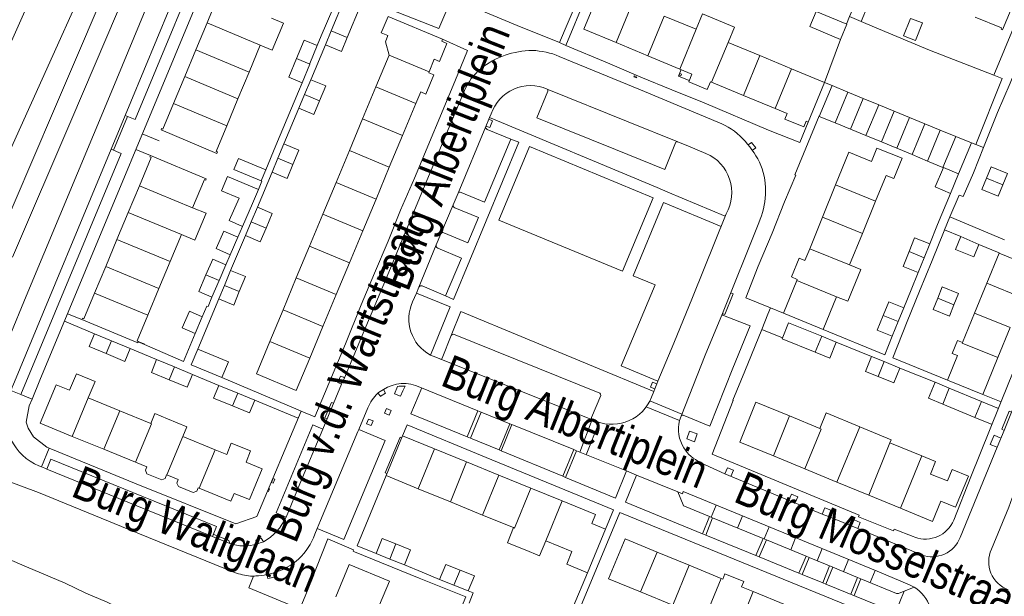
# Model space of a CAD drawing. Header units: metres. Extents: x 111546 to 149831, y 498798 to 507863.
# Tile 53 of 256: x 112718 to 112749, y 500501 to 500519. Entities that reach past the tile are written whole.
import ezdxf

# ---------------------------------------------------------------- set-up
doc = ezdxf.new("R2010")
doc.units = ezdxf.units.M
doc.layers.add('bladindeling', color=7, linetype='Continuous', lineweight=5)
doc.styles.add('Zaanstad', font='ARIALN.TTF')

msp = doc.modelspace()

# ---------------------------------------------------------------- linework, layer by layer
at = {"layer": 'bladindeling'}
for p, q in [((112735.0106, 500518.1223), (112735.7777, 500519.9813)), ((112723.8957, 500518.8267), (112724.2416, 500519.6609)), ((112735.3787, 500519.5568), (112734.8179, 500518.2118)), ((112736.5648, 500518.2121), (112737.0722, 500519.4452)), ((112737.5501, 500517.8041), (112738.0574, 500519.0372)), ((112738.0574, 500519.0372), (112739.0505, 500518.6256)), ((112723.55, 500517.9927), (112723.8957, 500518.8267)), ((112725.5434, 500518.1364), (112723.8957, 500518.8267)), ((112743.798, 500519.0236), (112743.7006, 500518.788)), ((112728.2333, 500518.3673), (112727.7393, 500518.5728)), ((112738.5431, 500517.3927), (112739.0505, 500518.6256)), ((112725.5434, 500518.1364), (112725.1981, 500517.3021)), ((112727.563, 500518.1481), (112727.1072, 500517.0628)), ((112736.5648, 500518.2121), (112737.5501, 500517.8041)), ((112739.5254, 500516.9859), (112740.0326, 500518.2188)), ((112740.0326, 500518.2188), (112741.0178, 500517.8108)), ((112743.5194, 500518.3133), (112743.0188, 500516.982)), ((112723.2041, 500517.1586), (112723.55, 500517.9927)), ((112725.1981, 500517.3021), (112723.55, 500517.9927)), ((112729.1267, 500516.8384), (112729.5378, 500517.825)), ((112730.7736, 500517.3079), (112729.5378, 500517.825)), ((112726.6661, 500517.7161), (112727.0778, 500517.5463)), ((112727.0778, 500517.5463), (112726.8401, 500516.9689)), ((112737.5501, 500517.8041), (112738.5431, 500517.3927)), ((112740.5106, 500516.5781), (112741.0178, 500517.8108)), ((112742.003, 500517.4029), (112741.0178, 500517.8108)), ((112725.1981, 500517.3021), (112724.8527, 500516.4679)), ((112741.4958, 500516.1702), (112742.003, 500517.4029)), ((112722.8582, 500516.3243), (112723.2041, 500517.1586)), ((112724.8527, 500516.4679), (112723.2041, 500517.1586)), ((112740.5106, 500516.5781), (112739.5254, 500516.9859)), ((112743.0188, 500516.982), (112743.2545, 500516.8822)), ((112727.3806, 500516.407), (112726.9155, 500516.6002)), ((112728.7159, 500515.8525), (112729.1267, 500516.8384)), ((112730.3625, 500516.3215), (112729.1267, 500516.8384)), ((112743.2545, 500516.8822), (112743.744, 500516.6805)), ((112743.3505, 500515.7254), (112743.744, 500516.6805)), ((112743.744, 500516.6805), (112744.2211, 500516.4839)), ((112724.5073, 500515.6333), (112722.8582, 500516.3243)), ((112724.8527, 500516.4679), (112724.5073, 500515.6333)), ((112730.3625, 500516.3215), (112729.9518, 500515.3354)), ((112741.4958, 500516.1702), (112740.5106, 500516.5781)), ((112743.8274, 500515.5286), (112744.2211, 500516.4839)), ((112744.2211, 500516.4839), (112744.6984, 500516.2871)), ((112726.7409, 500516.1788), (112726.2782, 500515.0797)), ((112741.8664, 500516.0166), (112741.4958, 500516.1702)), ((112744.3045, 500515.3317), (112744.6984, 500516.2871)), ((112744.6984, 500516.2871), (112745.1754, 500516.0907)), ((112744.7815, 500515.1349), (112745.1754, 500516.0907)), ((112745.1754, 500516.0907), (112745.6525, 500515.8939)), ((112721.4299, 500515.9247), (112720.9966, 500514.8803)), ((112728.3052, 500514.8664), (112728.7159, 500515.8525)), ((112729.9518, 500515.3354), (112728.7159, 500515.8525)), ((112732.6447, 500515.8936), (112737.8406, 500513.7257)), ((112743.8274, 500515.5286), (112743.3505, 500515.7254)), ((112745.2584, 500514.9381), (112745.6525, 500515.8939)), ((112745.6525, 500515.8939), (112746.1294, 500515.6973)), ((112745.7354, 500514.7412), (112746.1294, 500515.6973)), ((112746.1294, 500515.6973), (112746.6081, 500515.5002)), ((112721.8902, 500515.3869), (112722.4174, 500515.1681)), ((112731.6705, 500513.5494), (112732.5281, 500515.6137)), ((112744.3045, 500515.3317), (112743.8274, 500515.5286)), ((112746.2139, 500514.5437), (112746.6081, 500515.5002)), ((112746.6081, 500515.5002), (112747.0851, 500515.3036)), ((112729.9518, 500515.3354), (112729.541, 500514.3495)), ((112744.7815, 500515.1349), (112744.3045, 500515.3317)), ((112745.2584, 500514.9381), (112744.7815, 500515.1349)), ((112746.6908, 500514.347), (112747.0851, 500515.3036)), ((112722.1437, 500514.7137), (112721.6871, 500514.8963)), ((112727.8945, 500513.8805), (112728.3052, 500514.8664)), ((112729.541, 500514.3495), (112728.3052, 500514.8664)), ((112745.7354, 500514.7412), (112745.2584, 500514.9381)), ((112747.9461, 500514.9581), (112747.6353, 500514.1732)), ((112747.7041, 500515.0539), (112747.9461, 500514.9581)), ((112726.5548, 500514.4369), (112726.0899, 500514.6301)), ((112746.2139, 500514.5437), (112745.7354, 500514.7412)), ((112746.6908, 500514.347), (112746.2139, 500514.5437)), ((112725.9101, 500514.2008), (112725.4543, 500513.1137)), ((112725.7151, 500514.2678), (112725.5747, 500513.9325)), ((112729.541, 500514.3495), (112729.1301, 500513.3637)), ((112746.708, 500514.3399), (112746.6908, 500514.347)), ((112747.1743, 500514.1474), (112746.708, 500514.3399)), ((112727.4836, 500512.8946), (112727.8945, 500513.8805)), ((112729.1301, 500513.3637), (112727.8945, 500513.8805)), ((112748.0407, 500514.0111), (112748.5455, 500513.8048)), ((112721.4533, 500512.9459), (112721.8011, 500513.7792)), ((112723.4504, 500513.0965), (112721.8011, 500513.7792)), ((112731.518, 500513.1861), (112731.6705, 500513.5494)), ((112737.8406, 500513.7257), (112738.1673, 500513.584)), ((112738.1673, 500513.584), (112739.9488, 500512.8318)), ((112743.3659, 500513.8035), (112742.9593, 500512.8043)), ((112743.3659, 500513.8035), (112744.6012, 500513.301)), ((112729.1301, 500513.3637), (112728.7194, 500512.3776)), ((112744.6012, 500513.301), (112744.1946, 500512.3019)), ((112721.1054, 500512.1125), (112721.4533, 500512.9459)), ((112723.1024, 500512.2632), (112721.4533, 500512.9459)), ((112724.9991, 500512.5193), (112725.3092, 500513.2238)), ((112731.1389, 500512.2835), (112731.518, 500513.1861)), ((112725.7263, 500512.4681), (112725.2631, 500512.6605)), ((112727.0737, 500511.9106), (112727.4836, 500512.8946)), ((112728.7194, 500512.3776), (112727.4836, 500512.8946)), ((112739.8575, 500509.8217), (112740.9858, 500512.6339)), ((112742.9593, 500512.8043), (112742.5615, 500511.8262)), ((112742.9593, 500512.8043), (112744.1946, 500512.3019)), ((112746.7359, 500512.4092), (112746.9058, 500512.8145)), ((112748.5962, 500512.105), (112746.9058, 500512.8145)), ((112724.8503, 500512.1815), (112724.9991, 500512.5193)), ((112728.7194, 500512.3776), (112728.3095, 500511.3938)), ((112747.2411, 500512.2028), (112746.7359, 500512.4092)), ((112720.7576, 500511.2794), (112721.1054, 500512.1125)), ((112722.7545, 500511.43), (112721.1054, 500512.1125)), ((112723.1024, 500512.2632), (112722.7545, 500511.43)), ((112724.6129, 500511.6421), (112724.8503, 500512.1815)), ((112725.0828, 500512.2331), (112724.627, 500511.1564)), ((112730.9925, 500511.9438), (112731.1389, 500512.2835)), ((112731.9702, 500512.0107), (112731.2319, 500512.3217)), ((112743.7966, 500511.3239), (112744.1946, 500512.3019)), ((112747.2411, 500512.2028), (112747.799, 500511.9548)), ((112726.6621, 500510.9228), (112727.0737, 500511.9106)), ((112728.3095, 500511.3938), (112727.0737, 500511.9106)), ((112730.4585, 500510.6335), (112730.9925, 500511.9438)), ((112742.5615, 500511.8262), (112742.4143, 500511.4646)), ((112742.5615, 500511.8262), (112743.7966, 500511.3239)), ((112746.1066, 500511.5468), (112745.6387, 500511.7371)), ((112748.4297, 500511.697), (112747.799, 500511.9548)), ((112722.7545, 500511.43), (112722.4065, 500510.5967)), ((112724.4739, 500511.3267), (112724.6129, 500511.6421)), ((112748.4258, 500511.6875), (112748.047, 500510.7592)), ((112748.4297, 500511.697), (112748.4258, 500511.6875)), ((112749.5278, 500511.2377), (112748.4258, 500511.6875)), ((112720.4096, 500510.446), (112720.7576, 500511.2794)), ((112722.4065, 500510.5967), (112720.7576, 500511.2794)), ((112728.3095, 500511.3938), (112727.8979, 500510.406)), ((112724.2675, 500510.8458), (112723.8625, 500511.0148)), ((112726.2514, 500509.9368), (112726.6621, 500510.9228)), ((112727.8979, 500510.406), (112726.6621, 500510.9228)), ((112742.1755, 500510.8783), (112742.1607, 500510.8418)), ((112742.1607, 500510.8418), (112743.3959, 500510.3396)), ((112722.4065, 500510.5967), (112722.0586, 500509.7635)), ((112724.896, 500510.4997), (112724.4327, 500510.6922)), ((112748.047, 500510.7592), (112747.6681, 500509.831)), ((112749.1489, 500510.3095), (112748.047, 500510.7592)), ((112722.0586, 500509.7635), (112720.4096, 500510.446)), ((112724.2589, 500510.2775), (112723.6088, 500508.7192)), ((112727.8979, 500510.406), (112727.4872, 500509.4201)), ((112746.5261, 500510.2971), (112747.0309, 500510.0909)), ((112725.8405, 500508.9509), (112726.2514, 500509.9368)), ((112727.4872, 500509.4201), (112726.2514, 500509.9368)), ((112741.3489, 500509.9906), (112741.7478, 500509.8268)), ((112719.5703, 500509.8102), (112720.0226, 500509.629)), ((112745.3038, 500509.5688), (112744.8362, 500509.7582)), ((112747.6681, 500509.831), (112747.297, 500508.9218)), ((112748.77, 500509.3812), (112747.6681, 500509.831)), ((112720.4113, 500509.1922), (112719.4769, 500509.5814)), ((112727.4872, 500509.4201), (112727.0763, 500508.434)), ((112741.7175, 500509.0628), (112741.0839, 500509.3246)), ((112748.391, 500508.4531), (112748.77, 500509.3812)), ((112720.7772, 500508.5762), (112720.9399, 500508.9734)), ((112731.4607, 500509.1416), (112731.1781, 500508.4343)), ((112736.0636, 500507.3563), (112731.5293, 500509.1817)), ((112742.7354, 500508.6189), (112742.9352, 500509.1129)), ((112721.5207, 500508.7329), (112722.336, 500508.3941)), ((112727.0763, 500508.434), (112725.8405, 500508.9509)), ((112744.4774, 500508.4904), (112743.3852, 500508.9307)), ((112735.8317, 500506.5301), (112731.105, 500508.4111)), ((112722.7268, 500507.7673), (112722.8898, 500508.1652)), ((112744.6836, 500507.8647), (112744.8718, 500508.3294)), ((112746.4469, 500507.6882), (112745.358, 500508.1309)), ((112723.4471, 500507.9349), (112724.2658, 500507.5926)), ((112718.4758, 500507.1689), (112718.7154, 500507.7512)), ((112729.7939, 500507.5539), (112729.7056, 500507.3356)), ((112732.2854, 500506.8053), (112730.4893, 500507.5387)), ((112746.6812, 500507.0117), (112746.8819, 500507.5078)), ((112720.2197, 500507.2033), (112721.1924, 500506.806)), ((112724.6831, 500506.954), (112724.8479, 500507.354)), ((112735.8076, 500506.5993), (112736.0885, 500507.2828)), ((112747.9244, 500507.3096), (112748.4905, 500507.0819)), ((112726.7142, 500506.5745), (112725.3735, 500507.1385)), ((112737.5008, 500506.9283), (112738.5333, 500506.505)), ((112738.5999, 500506.7023), (112737.6131, 500507.112)), ((112747.883, 500507.0921), (112748.4093, 500506.8803)), ((112720.6974, 500505.6149), (112721.1924, 500506.806)), ((112721.1924, 500506.806), (112722.153, 500506.4137)), ((112732.2854, 500506.8053), (112731.9524, 500505.9988)), ((112732.3874, 500506.7639), (112732.0543, 500505.9569)), ((112738.5333, 500506.505), (112738.5765, 500506.6433)), ((112741.4361, 500505.4073), (112741.9365, 500506.644)), ((112742.8768, 500506.2568), (112741.9365, 500506.644)), ((112743.0732, 500506.7377), (112742.8768, 500506.2568)), ((112743.0732, 500506.7377), (112744.1126, 500506.3098)), ((112747.6781, 500506.5983), (112748.2098, 500506.3845)), ((112733.2751, 500506.4037), (112732.9399, 500505.5912)), ((112733.3391, 500506.3779), (112733.0035, 500505.5651)), ((112735.4385, 500505.5281), (112735.8279, 500506.5317)), ((112736.045, 500506.4486), (112735.6441, 500505.4454)), ((112735.8317, 500506.5301), (112735.9652, 500506.4763)), ((112743.4069, 500504.596), (112744.1126, 500506.3098)), ((112720.6974, 500505.6149), (112719.7199, 500506.0136)), ((112722.6502, 500504.8181), (112723.1449, 500506.0085)), ((112724.1442, 500505.6003), (112723.1449, 500506.0085)), ((112730.438, 500504.3891), (112730.9421, 500505.6259)), ((112730.9421, 500505.6259), (112731.9373, 500505.2195)), ((112744.3897, 500504.1917), (112745.0446, 500505.81)), ((112746.0331, 500505.4099), (112745.0446, 500505.81)), ((112721.6815, 500505.2133), (112720.6974, 500505.6149)), ((112723.6497, 500504.4104), (112724.1442, 500505.6003)), ((112735.2521, 500505.6031), (112734.9112, 500504.7775)), ((112735.3398, 500505.5678), (112734.9985, 500504.7414)), ((112741.4361, 500505.4073), (112742.416, 500505.004)), ((112745.3759, 500503.7857), (112746.0331, 500505.4099)), ((112718.7657, 500505.0675), (112718.6877, 500505.1008)), ((112722.035, 500505.0692), (112721.6815, 500505.2133)), ((112731.4332, 500503.9823), (112731.9373, 500505.2195)), ((112731.9373, 500505.2195), (112732.9325, 500504.8129)), ((112722.6502, 500504.8181), (112722.6451, 500504.8203)), ((112732.4284, 500503.5756), (112732.9325, 500504.8129)), ((112732.9325, 500504.8129), (112733.9279, 500504.4063)), ((112742.416, 500505.004), (112743.4069, 500504.596)), ((112733.9279, 500504.4063), (112734.8912, 500504.0128)), ((112743.4069, 500504.596), (112744.3897, 500504.1917)), ((112731.4332, 500503.9823), (112730.438, 500504.3891)), ((112738.6396, 500503.8929), (112738.4774, 500504.2923)), ((112744.3897, 500504.1917), (112745.3759, 500503.7857)), ((112732.4284, 500503.5756), (112731.4332, 500503.9823)), ((112734.3869, 500502.7751), (112734.8912, 500504.0128)), ((112739.5096, 500503.5085), (112739.6638, 500503.8839)), ((112733.3845, 500503.1848), (112732.4284, 500503.5756)), ((112735.0004, 500499.6208), (112736.6766, 500503.654)), ((112739.4564, 500503.5308), (112739.2447, 500502.9942)), ((112739.3417, 500502.9557), (112739.5563, 500503.4885)), ((112740.3307, 500503.1719), (112740.4848, 500503.5465)), ((112741.1523, 500502.8363), (112741.3056, 500503.209)), ((112745.7698, 500502.9091), (112745.8178, 500502.8901)), ((112725.4108, 500502.8), (112725.4456, 500502.6763)), ((112725.6403, 500502.7474), (112725.577, 500502.8616)), ((112729.5568, 500502.2128), (112729.7447, 500502.6782)), ((112735.197, 500502.444), (112734.3869, 500502.7751)), ((112740.8959, 500502.3194), (112741.1169, 500502.8504)), ((112740.9982, 500502.2775), (112741.2211, 500502.809)), ((112741.9731, 500502.4985), (112742.1263, 500502.8716)), ((112737.8384, 500502.4266), (112737.326, 500501.1942)), ((112738.8302, 500502.0186), (112737.8384, 500502.4266)), ((112742.4478, 500502.3024), (112742.2258, 500501.778)), ((112742.7933, 500502.1597), (112742.9473, 500502.5341)), ((112738.8302, 500502.0186), (112738.319, 500500.7866)), ((112739.8234, 500501.6098), (112738.8302, 500502.0186)), ((112742.3286, 500501.7359), (112742.5453, 500502.2622)), ((112743.1742, 500502.0023), (112742.9684, 500501.473)), ((112743.0625, 500501.4345), (112743.276, 500501.9603)), ((112743.6129, 500501.8189), (112743.7681, 500502.1966)), ((112725.7789, 500501.605), (112725.7516, 500501.7307)), ((112725.9528, 500501.7797), (112725.9853, 500501.6548)), ((112731.5421, 500501.4032), (112731.7313, 500501.8671)), ((112735.2373, 500500.7334), (112735.6786, 500501.7828)), ((112744.434, 500501.4822), (112744.5888, 500501.8592)), ((112739.8234, 500501.6098), (112739.1797, 500500.0613)), ((112739.8697, 500501.5909), (112739.8234, 500501.6098)), ((112740.4502, 500501.352), (112740.8161, 500501.2015)), ((112744.0427, 500501.6387), (112743.8365, 500501.1191)), ((112744.1418, 500501.6015), (112743.9377, 500501.0778)), ((112737.326, 500501.1942), (112738.319, 500500.7866)), ((112740.8161, 500501.2015), (112740.3047, 500499.9713)), ((112741.8087, 500500.793), (112740.8161, 500501.2015)), ((112745.7952, 500501.3447), (112745.3155, 500501.1462))]:
    msp.add_line(p, q, dxfattribs=at)
for points in [[(112717.2323, 500507.7914), (112718.2971, 500510.3597), (112720.9235, 500516.6702), (112724.6889, 500525.7405), (112726.169, 500529.3225), (112726.2548, 500529.5353), (112726.9266, 500531.1511), (112727.206, 500531.8268)], [(112728.5541, 500529.7261), (112738.0049, 500525.8397), (112737.8126, 500525.3662), (112749.642, 500520.5217), (112748.2614, 500517.2056)], [(112718.1294, 500507.3095), (112721.2318, 500514.7775), (112720.9282, 500514.9113), (112721.3591, 500515.9521), (112721.6705, 500515.8282), (112724.1814, 500521.8717), (112723.872, 500521.9992), (112724.3069, 500523.0396), (112724.6131, 500522.9118), (112727.0938, 500528.9063), (112726.7873, 500529.035)], [(112719.8248, 500522.7009), (112719.3673, 500521.6758), (112718.8599, 500520.5286), (112718.2904, 500519.2804), (112714.7908, 500511.4294), (112711.7927, 500504.8318)], [(112713.0739, 500504.236), (112715.9774, 500510.8119), (112717.8014, 500514.8826), (112721.1934, 500522.4259)], [(112726.1699, 500521.122), (112726.1797, 500521.1457), (112724.668, 500521.7661), (112724.5644, 500521.8121), (112724.3687, 500521.342), (112724.3763, 500521.3389), (112724.3284, 500521.2291), (112724.3228, 500521.2314), (112718.7154, 500507.7512)], [(112723.872, 500521.9992), (112723.8286, 500521.8932), (112722.7443, 500519.2923), (112721.535, 500516.3783), (112721.3591, 500515.9521)], [(112717.2985, 500511.81), (112719.1392, 500516.0888), (112721.2627, 500521.0716)], [(112717.867, 500511.5658), (112719.7098, 500515.854), (112721.8197, 500520.7986)], [(112747.6898, 500519.0033), (112748.5056, 500518.6693), (112748.4884, 500518.6297), (112748.5314, 500518.6125), (112749.2538, 500520.3428), (112749.216, 500520.3566), (112749.1936, 500520.3205), (112748.3695, 500520.6583)], [(112749.9, 500519.6677), (112750.1551, 500520.3016), (112753.0569, 500519.1139), (112753.2018, 500518.6435), (112750.9156, 500513.0271), (112748.7323, 500507.6834), (112747.555, 500504.7563), (112747.023, 500503.4216)], [(112737.0722, 500519.4452), (112736.0718, 500519.8595), (112735.5644, 500518.6263), (112736.5648, 500518.2121)], [(112727.7393, 500518.5728), (112728.165, 500519.5981), (112728.657, 500519.3882), (112728.2333, 500518.3673)], [(112734.8179, 500518.2118), (112733.5039, 500518.7433), (112732.5097, 500519.1578), (112731.4863, 500519.6256), (112731.0735, 500518.6521), (112728.7877, 500519.5585), (112728.7412, 500519.5792)], [(112727.6267, 500519.3315), (112727.7952, 500519.2644), (112727.4323, 500518.4233), (112727.3119, 500518.1253)], [(112740.0326, 500518.2188), (112740.2288, 500518.696), (112739.2469, 500519.1027), (112739.0505, 500518.6256)], [(112725.8888, 500518.9708), (112726.2639, 500518.8136), (112725.915, 500517.9808), (112725.5434, 500518.1364)], [(112730.7736, 500517.3079), (112730.9347, 500517.6951), (112731.095, 500517.6284), (112731.3279, 500518.1872), (112731.1676, 500518.2539), (112731.1934, 500518.3158), (112729.5013, 500519.0209), (112729.2909, 500518.5157), (112729.5006, 500518.4283), (112729.4199, 500518.2347), (112729.5378, 500517.825)], [(112744.154, 500518.8705), (112744.5668, 500518.6899), (112746.2748, 500517.9796), (112748.2614, 500517.2056), (112748.5245, 500517.0972), (112747.7041, 500515.0539), (112747.5699, 500515.1038)], [(112747.2244, 500502.8846), (112748.3666, 500505.6757), (112748.5844, 500506.1984), (112748.815, 500506.7611), (112748.9129, 500506.989), (112748.9848, 500507.1794), (112749.2808, 500507.9034), (112749.3742, 500508.1401), (112749.6673, 500508.8602), (112749.7653, 500509.0926), (112750.3843, 500510.6155), (112750.4334, 500510.7285), (112751.1745, 500512.5465), (112751.27, 500512.7863), (112751.5875, 500513.5554), (112751.6618, 500513.7446), (112753.2058, 500517.5286), (112753.524, 500518.2923), (112753.7548, 500518.8965)], [(112749.5372, 500518.831), (112748.7756, 500516.9579), (112748.38, 500516.0515), (112747.9461, 500514.9581)], [(112728.2333, 500518.3673), (112728.0567, 500517.9417), (112727.563, 500518.1481), (112727.7393, 500518.5728)], [(112727.3119, 500518.1253), (112726.9038, 500518.2933), (112726.6661, 500517.7161)], [(112727.3119, 500518.1253), (112727.0849, 500517.5633), (112727.0778, 500517.5463)], [(112728.6742, 500510.0934), (112729.0835, 500511.0721), (112729.5049, 500512.0645), (112729.8885, 500513.0243), (112730.3202, 500514.015), (112731.5706, 500517.0078), (112731.961, 500517.9727), (112731.1934, 500518.3158)], [(112742.5132, 500515.7488), (112742.2534, 500515.1141), (112741.2851, 500515.5045), (112739.2968, 500516.3422), (112738.2906, 500516.7498), (112737.3326, 500517.1454), (112736.304, 500517.5857), (112735.0106, 500518.1223), (112734.8179, 500518.2118)], [(112726.6661, 500517.7161), (112726.4282, 500517.1387), (112726.8401, 500516.9689)], [(112739.8377, 500515.6953), (112737.3257, 500516.7446), (112734.8076, 500517.7852)], [(112730.3625, 500516.3215), (112730.5147, 500516.687), (112730.675, 500516.6203), (112730.9223, 500517.214), (112730.7622, 500517.2807), (112730.7736, 500517.3079)], [(112738.583, 500517.3762), (112738.498, 500517.1777), (112738.834, 500517.0396)], [(112738.5431, 500517.3927), (112738.9166, 500517.2381), (112738.8176, 500517.0002), (112739.3846, 500516.7641), (112739.4852, 500517.0026), (112739.5254, 500516.9859)], [(112742.448, 500515.7758), (112742.5132, 500515.7488), (112743.0188, 500516.982), (112742.003, 500517.4029)], [(112726.8401, 500516.9689), (112726.7271, 500516.6947), (112726.0323, 500515.0264), (112725.7151, 500514.2678)], [(112726.9155, 500516.6002), (112727.1072, 500517.0628), (112727.5716, 500516.8702), (112727.3806, 500516.407)], [(112727.3806, 500516.407), (112727.207, 500515.9861), (112726.7409, 500516.1788), (112726.9155, 500516.6002)], [(112731.8732, 500516.7276), (112730.6539, 500513.8138), (112729.4189, 500510.8537), (112728.7275, 500509.2128)], [(112734.4476, 500516.7073), (112734.1059, 500515.8812), (112736.5431, 500514.8991), (112738.0756, 500514.2782), (112738.4074, 500515.1072)], [(112734.4352, 500516.7725), (112736.937, 500515.7539), (112738.4746, 500515.1382)], [(112743.3505, 500515.7254), (112742.8606, 500515.9276), (112743.2545, 500516.8822)], [(112724.5073, 500515.6333), (112724.1798, 500514.8423), (112724.2194, 500514.8251), (112724.2022, 500514.7821), (112722.4736, 500515.5062), (112722.4908, 500515.5492), (112722.5304, 500515.5338), (112722.8582, 500516.3243)], [(112732.5281, 500515.6137), (112732.6198, 500515.8432), (112732.6447, 500515.8936), (112732.6938, 500516.0016)], [(112742.448, 500515.7758), (112742.3763, 500515.6007), (112741.7947, 500515.8416), (112741.8664, 500516.0166)], [(112732.5343, 500515.6287), (112732.6528, 500515.5776), (112732.7385, 500515.789), (112732.6198, 500515.8432)], [(112742.8606, 500515.9276), (112742.8537, 500515.9448), (112742.1038, 500514.1148), (112742.1313, 500514.1044), (112741.7839, 500513.2754), (112741.3969, 500512.3088), (112740.9703, 500511.2854), (112740.5833, 500510.305), (112741.3489, 500509.9906)], [(112731.7629, 500513.5682), (112732.4946, 500513.2642), (112733.3081, 500515.2188), (112732.5759, 500515.5245)], [(112726.5548, 500514.4369), (112726.7426, 500514.8853), (112726.2782, 500515.0797), (112726.0899, 500514.6301)], [(112731.2849, 500510.3688), (112731.5255, 500510.2579), (112733.5541, 500515.1258), (112733.3081, 500515.2188)], [(112738.4738, 500515.1363), (112738.8049, 500515.0057), (112739.3501, 500514.7821)], [(112740.7877, 500514.8755), (112740.8931, 500514.9478), (112740.761, 500515.1215), (112740.659, 500515.0441)], [(112747.1743, 500514.1474), (112747.5699, 500515.1038), (112747.0851, 500515.3036)], [(112720.9282, 500514.9113), (112720.2851, 500513.3745), (112718.8085, 500509.8213), (112717.9289, 500507.6994), (112717.8185, 500507.4362)], [(112744.6012, 500513.301), (112744.9263, 500514.0993), (112745.1671, 500513.9995), (112745.4285, 500514.6376), (112744.6459, 500514.9455), (112744.4722, 500514.531), (112743.7791, 500514.8182), (112743.3659, 500513.8035)], [(112723.4504, 500513.0965), (112723.8152, 500513.9703), (112723.8548, 500513.9531), (112723.872, 500513.9961), (112722.1451, 500514.7168), (112722.1262, 500514.672), (112722.1674, 500514.6566), (112721.8011, 500513.7792)], [(112725.5747, 500513.9325), (112724.7306, 500514.2856), (112724.8707, 500514.621), (112725.7151, 500514.2678)], [(112726.5548, 500514.4369), (112726.3745, 500514.0064), (112725.9101, 500514.2008), (112726.0899, 500514.6301)], [(112746.708, 500514.3399), (112746.4469, 500513.7479), (112746.9215, 500513.5386), (112747.1743, 500514.1474)], [(112746.9058, 500512.8145), (112747.1881, 500513.487), (112747.3205, 500513.4405), (112747.6353, 500514.1732)], [(112748.0407, 500514.0111), (112748.1838, 500514.3612), (112748.6886, 500514.1552), (112748.5455, 500513.8048)], [(112724.8921, 500513.3977), (112724.3472, 500513.6249), (112724.5298, 500514.063), (112725.4918, 500513.6619), (112725.3092, 500513.2238)], [(112725.5747, 500513.9325), (112725.5976, 500513.9233), (112725.4918, 500513.6619)], [(112748.5455, 500513.8048), (112748.4024, 500513.4545), (112747.8976, 500513.6607), (112748.0407, 500514.0111)], [(112724.8921, 500513.3977), (112724.5856, 500512.7013), (112724.9991, 500512.5193)], [(112739.8188, 500512.5105), (112738.0372, 500513.2598), (112737.0983, 500510.9887), (112737.7741, 500510.7118), (112736.7235, 500508.1966), (112737.8628, 500507.7181)], [(112746.9215, 500513.5386), (112746.5207, 500512.5754), (112746.2799, 500511.9751)], [(112723.4504, 500513.0965), (112723.8659, 500512.9245), (112723.5206, 500512.0902), (112723.1024, 500512.2632)], [(112725.7263, 500512.4681), (112725.917, 500512.9211), (112725.4543, 500513.1137), (112725.2631, 500512.6605)], [(112731.9702, 500512.0107), (112732.2997, 500512.789), (112731.5665, 500513.0955)], [(112725.7263, 500512.4681), (112725.5455, 500512.0387), (112725.0828, 500512.2331), (112725.2631, 500512.6605)], [(112739.9779, 500512.9039), (112738.9322, 500510.317), (112738.3525, 500508.8981)], [(112724.8503, 500512.1815), (112724.4158, 500512.3728), (112724.1785, 500511.8334), (112724.6129, 500511.6421)], [(112746.8262, 500507.7579), (112745.1327, 500508.4457), (112745.5851, 500509.5706), (112745.9669, 500510.508), (112746.3522, 500511.4574), (112746.7254, 500512.3845), (112746.7359, 500512.4092)], [(112746.1066, 500511.5468), (112746.2799, 500511.9751), (112745.8121, 500512.1643), (112745.6387, 500511.7371)], [(112747.799, 500511.9548), (112747.6442, 500511.5761), (112747.0792, 500511.8069), (112747.2411, 500512.2028)], [(112730.5599, 500510.6736), (112731.2849, 500510.3688), (112731.7758, 500511.5375), (112731.0429, 500511.847)], [(112746.1066, 500511.5468), (112745.9205, 500511.0876), (112745.4526, 500511.2785), (112745.6387, 500511.7371)], [(112723.8625, 500511.0148), (112724.0715, 500511.4987), (112724.4739, 500511.3267), (112724.2675, 500510.8458)], [(112742.4143, 500511.4646), (112742.2359, 500511.5372), (112741.9972, 500510.9509), (112742.1755, 500510.8783)], [(112724.4327, 500510.6922), (112724.627, 500511.1564), (112725.0897, 500510.962), (112724.896, 500510.4997)], [(112743.7966, 500511.3239), (112744.1472, 500511.1813), (112743.7464, 500510.1968), (112743.3959, 500510.3396)], [(112723.8625, 500511.0148), (112723.6415, 500510.5028), (112724.0457, 500510.3291), (112724.2675, 500510.8458)], [(112743.3959, 500510.3396), (112742.9827, 500509.3246), (112741.7478, 500509.8268), (112742.1607, 500510.8418)], [(112745.9205, 500511.0876), (112745.7072, 500510.5544), (112745.4784, 500509.9954)], [(112724.896, 500510.4997), (112724.7216, 500510.0831), (112724.2589, 500510.2775), (112724.4327, 500510.6922)], [(112730.2651, 500510.1863), (112730.3793, 500510.4517), (112730.4585, 500510.6335)], [(112746.5261, 500510.2971), (112746.6692, 500510.6473), (112747.174, 500510.4412), (112747.0309, 500510.0909)], [(112722.0586, 500509.7635), (112721.7288, 500508.9737), (112721.7684, 500508.9565), (112721.7512, 500508.9135), (112720.0226, 500509.629), (112720.0398, 500509.672), (112720.0794, 500509.6548), (112720.4096, 500510.446)], [(112724.0457, 500510.3291), (112723.927, 500510.0315), (112723.8874, 500510.0487), (112723.7498, 500509.7168)], [(112730.8126, 500508.5319), (112731.4318, 500510.0226), (112730.3793, 500510.4517)], [(112739.8575, 500509.8217), (112739.9373, 500509.7897), (112740.1943, 500510.4299), (112740.1143, 500510.4619)], [(112747.0309, 500510.0909), (112746.8878, 500509.7405), (112746.383, 500509.9467), (112746.5261, 500510.2971)], [(112725.4365, 500503.5277), (112726.8073, 500506.7967), (112727.238, 500506.6175), (112728.1893, 500508.8748), (112728.6742, 500510.0934)], [(112741.3489, 500509.9906), (112741.2696, 500509.7976), (112741.0839, 500509.3246), (112740.5558, 500508.0363), (112740.1809, 500507.1299), (112740.1963, 500507.1265), (112739.5376, 500505.4598)], [(112745.3038, 500509.5688), (112745.4784, 500509.9954), (112745.0106, 500510.1863), (112744.8362, 500509.7582)], [(112737.734, 500507.3979), (112731.7617, 500509.879), (112731.4607, 500509.1416)], [(112738.5765, 500506.6433), (112739.3277, 500508.5334), (112739.8575, 500509.8217)], [(112738.6449, 500506.6707), (112739.4671, 500506.3318), (112740.186, 500508.1258), (112740.7227, 500509.4347), (112739.8885, 500509.7563)], [(112745.3038, 500509.5688), (112745.1172, 500509.113), (112744.6511, 500509.304), (112744.8362, 500509.7582)], [(112742.7354, 500508.6189), (112741.7065, 500509.0357), (112741.906, 500509.5293), (112742.9352, 500509.1129)], [(112742.9827, 500509.3246), (112744.8902, 500508.542), (112745.1172, 500509.113)], [(112720.7772, 500508.5762), (112720.2462, 500508.7983), (112720.4113, 500509.1922), (112720.9399, 500508.9734)], [(112720.7772, 500508.5762), (112721.3522, 500508.3356), (112721.5207, 500508.7329), (112720.9399, 500508.9734)], [(112723.528, 500509.199), (112723.165, 500508.3373), (112721.9593, 500508.8568), (112721.762, 500508.9409)], [(112726.3429, 500503.5141), (112726.0328, 500503.643), (112727.1747, 500506.3676), (112727.4851, 500506.2372), (112728.0641, 500507.6304), (112728.1502, 500507.8287), (112728.7275, 500509.2128)], [(112742.9352, 500509.1129), (112743.3852, 500508.9307), (112743.184, 500508.4371), (112742.7354, 500508.6189)], [(112747.297, 500508.9218), (112747.1425, 500508.9847), (112746.9786, 500508.5833), (112747.1368, 500508.5188), (112746.8262, 500507.7579), (112747.9244, 500507.3096), (112748.391, 500508.4531)], [(112721.7684, 500508.9565), (112721.9662, 500508.874), (112721.9593, 500508.8568)], [(112727.0763, 500508.434), (112726.6613, 500507.4378), (112725.4248, 500507.9529), (112725.8405, 500508.9509)], [(112738.3525, 500508.8981), (112737.8628, 500507.7181), (112737.8293, 500507.6457), (112737.7617, 500507.4866), (112737.734, 500507.3979), (112737.6626, 500507.2228)], [(112748.391, 500508.4531), (112747.2892, 500508.9027), (112747.297, 500508.9218)], [(112722.7268, 500507.7673), (112722.1726, 500507.9968), (112722.336, 500508.3941), (112722.8898, 500508.1652)], [(112731.105, 500508.4111), (112730.9874, 500508.462), (112730.8126, 500508.5319)], [(112744.8718, 500508.3294), (112744.4774, 500508.4904), (112744.2882, 500508.026), (112744.6836, 500507.8647)], [(112722.7268, 500507.7673), (112723.282, 500507.5375), (112723.4471, 500507.9349), (112722.8898, 500508.1652)], [(112744.6836, 500507.8647), (112745.1688, 500507.6665), (112745.358, 500508.1309), (112744.8718, 500508.3294)], [(112720.2197, 500507.2033), (112720.4309, 500507.7114), (112719.8498, 500507.9488), (112719.6385, 500507.4407)], [(112726.8073, 500506.7967), (112726.6487, 500506.8631), (112724.3535, 500507.8368)], [(112728.0641, 500507.6304), (112727.9471, 500507.6788), (112728.0329, 500507.881), (112728.1203, 500507.8422), (112728.1502, 500507.8287)], [(112719.6385, 500507.4407), (112719.2245, 500507.6098), (112718.7292, 500506.4178), (112719.7199, 500506.0136)], [(112724.6831, 500506.954), (112724.1007, 500507.1935), (112724.2658, 500507.5926), (112724.8479, 500507.354)], [(112729.3572, 500507.4627), (112729.423, 500507.3533), (112729.2915, 500507.2725), (112729.2749, 500507.2527), (112729.1864, 500507.3473)], [(112729.3572, 500507.4627), (112729.2115, 500507.374), (112729.1864, 500507.3473)], [(112729.7056, 500507.3356), (112729.8924, 500507.2563), (112729.9648, 500507.4225), (112730.0295, 500507.5706)], [(112730.5501, 500507.5143), (112730.2108, 500506.7128), (112731.9524, 500505.9988)], [(112737.7617, 500507.4866), (112737.6299, 500507.5418), (112737.6929, 500507.693), (112737.8293, 500507.6457)], [(112746.8819, 500507.5078), (112746.4469, 500507.6882), (112746.2419, 500507.1939), (112746.6812, 500507.0117)], [(112746.6812, 500507.0117), (112747.6781, 500506.5983), (112747.8831, 500507.0926), (112746.8819, 500507.5078)], [(112718.7657, 500505.0675), (112719.0035, 500505.6502), (112718.9301, 500505.68), (112718.5237, 500505.9939), (112718.3546, 500506.263), (112718.298, 500506.4526), (112718.3898, 500506.9546), (112718.4758, 500507.1689), (112718.1294, 500507.3095), (112717.8185, 500507.4362)], [(112719.7199, 500506.0136), (112720.2151, 500507.2051), (112720.2197, 500507.2033)], [(112724.6831, 500506.954), (112725.2084, 500506.7377), (112725.3735, 500507.1385), (112724.8479, 500507.354)], [(112728.8773, 500506.9011), (112728.5959, 500506.2274), (112729.4134, 500505.8831), (112728.1294, 500502.8129), (112727.3111, 500503.1591), (112727.2335, 500502.9779)], [(112727.6174, 500506.5585), (112727.547, 500506.5867), (112727.7467, 500507.0671), (112727.8178, 500507.0374)], [(112741.9365, 500506.644), (112740.8981, 500507.0714), (112740.3976, 500505.8348), (112741.4361, 500505.4073)], [(112722.6736, 500506.5558), (112722.2772, 500506.7178), (112722.153, 500506.4137)], [(112722.6736, 500506.5558), (112723.2691, 500506.3126), (112723.1449, 500506.0085)], [(112736.8854, 500504.9455), (112735.3398, 500505.5678), (112735.2521, 500505.6031), (112733.3391, 500506.3779), (112733.2751, 500506.4037), (112732.3874, 500506.7639), (112732.2854, 500506.8053)], [(112748.5844, 500506.1984), (112748.5126, 500506.231), (112748.7428, 500506.7912), (112748.815, 500506.7611)], [(112721.6815, 500505.2133), (112722.1764, 500506.4041), (112722.153, 500506.4137)], [(112726.3429, 500503.5141), (112726.7718, 500504.5434), (112727.4851, 500506.2372)], [(112736.2337, 500503.1354), (112736.4812, 500503.7329), (112732.5407, 500505.3583), (112730.0914, 500506.3748), (112729.9469, 500506.0326)], [(112742.416, 500505.004), (112742.9163, 500506.2405), (112742.8768, 500506.2568)], [(112744.1126, 500506.3098), (112745.0856, 500505.9092), (112745.0446, 500505.81)], [(112728.5959, 500506.2274), (112728.5673, 500506.1591), (112727.4122, 500503.4036), (112727.3111, 500503.1591)], [(112729.9222, 500505.9717), (112729.8773, 500505.9904), (112729.4136, 500504.8805), (112729.4683, 500504.8578)], [(112730.9421, 500505.6259), (112729.9469, 500506.0326), (112729.443, 500504.7959), (112730.438, 500504.3891)], [(112731.9524, 500505.9988), (112732.0543, 500505.9569), (112732.9399, 500505.5912), (112733.0035, 500505.5651), (112734.9112, 500504.7775), (112734.9985, 500504.7414), (112736.55, 500504.101), (112736.8854, 500504.9455)], [(112748.3666, 500505.6757), (112748.1511, 500505.7632), (112748.2718, 500506.0503), (112748.4856, 500505.9584)], [(112725.4365, 500503.5277), (112724.7882, 500503.3004), (112721.7053, 500504.5467), (112719.0035, 500505.6502)], [(112725.1241, 500505.2001), (112725.1035, 500505.2087), (112725.2445, 500505.5613), (112724.6477, 500505.8038), (112724.5049, 500505.4529), (112724.1442, 500505.6003)], [(112739.5376, 500505.4598), (112744.0957, 500503.573), (112744.0749, 500503.5224), (112745.154, 500503.0814), (112745.1781, 500503.1426), (112745.7698, 500502.9091)], [(112746.0331, 500505.4099), (112746.4598, 500505.2372), (112746.3019, 500504.8466)], [(112718.9332, 500505.0009), (112718.8742, 500505.0264), (112718.7657, 500505.0675)], [(112724.5998, 500502.6906), (112724.0606, 500502.9101), (112724.1915, 500503.22), (112719.0596, 500505.3093), (112718.9332, 500505.0009)], [(112722.035, 500505.0692), (112721.9906, 500504.9608), (112722.0352, 500504.8518), (112722.4923, 500504.6653), (112722.6007, 500504.7119), (112722.6451, 500504.8203)], [(112725.1241, 500505.2001), (112725.6016, 500505.0043), (112725.2113, 500504.052), (112724.7335, 500504.2469)], [(112739.1699, 500505.2068), (112739.321, 500505.1258), (112739.9349, 500504.848), (112742.9509, 500503.607), (112743.1423, 500503.5343), (112744.0508, 500503.156), (112746.0243, 500502.3411)], [(112739.9349, 500504.848), (112740.0125, 500505.0401), (112740.2034, 500504.9612), (112740.1229, 500504.7701)], [(112724.0606, 500502.9101), (112721.7197, 500503.8643), (112718.9332, 500505.0009)], [(112722.6502, 500504.8181), (112723.0065, 500504.6724), (112722.9628, 500504.5657), (112723.0085, 500504.4596), (112723.4715, 500504.2697), (112723.5787, 500504.3131), (112723.6227, 500504.4214), (112723.6497, 500504.4104)], [(112729.443, 500504.7959), (112728.5452, 500502.6235), (112729.1299, 500502.3862)], [(112745.4887, 500501.2178), (112745.2233, 500500.5535), (112743.0625, 500501.4345), (112742.9684, 500501.473), (112742.3286, 500501.7359), (112742.2258, 500501.778), (112740.9982, 500502.2775), (112739.3417, 500502.9557), (112739.2447, 500502.9942), (112736.8534, 500503.9724), (112737.2024, 500504.815)], [(112745.7952, 500501.3447), (112745.658, 500501.4115), (112744.6496, 500501.8342), (112738.6456, 500504.3026), (112738.6196, 500504.2364), (112738.4774, 500504.2923), (112737.2024, 500504.815), (112736.8854, 500504.9455)], [(112745.3759, 500503.7857), (112746.3608, 500503.3803), (112746.6195, 500504.0088), (112747.0832, 500503.8172), (112747.4805, 500504.7752), (112746.9731, 500504.9851), (112746.8269, 500504.6306), (112746.3019, 500504.8466)], [(112724.7467, 500501.7988), (112721.4717, 500503.1278), (112718.6776, 500504.2689), (112717.7082, 500504.6335)], [(112723.6497, 500504.4104), (112724.6356, 500504.0081), (112724.7335, 500504.2469)], [(112733.3845, 500503.1848), (112733.4236, 500503.1688), (112733.9279, 500504.4063)], [(112741.9208, 500504.0324), (112741.9992, 500504.2233), (112742.1915, 500504.1445), (112742.114, 500503.9521)], [(112748.1895, 500502.5167), (112748.7264, 500503.8237), (112748.8374, 500504.1069)], [(112735.81, 500503.3084), (112735.9256, 500503.5902), (112734.8912, 500504.0128)], [(112745.2553, 500501.1461), (112744.1418, 500501.6015), (112744.0427, 500501.6387), (112743.276, 500501.9603), (112742.5453, 500502.2622), (112742.4478, 500502.3024), (112741.2211, 500502.809), (112741.1169, 500502.8504), (112739.5563, 500503.4885), (112739.4564, 500503.5308), (112738.6867, 500503.8458)], [(112742.9509, 500503.607), (112743.0278, 500503.8031), (112743.2218, 500503.7231), (112743.1423, 500503.5343)], [(112736.6766, 500503.654), (112745.0515, 500500.235), (112744.7835, 500499.5688)], [(112725.9531, 500498.5971), (112725.9187, 500498.6125), (112725.604, 500498.7106), (112725.3236, 500498.8723), (112724.6683, 500499.1767), (112723.927, 500499.5121), (112722.7471, 500500.0006), (112722.3016, 500500.176), (112721.6256, 500500.4804), (112721.4433, 500500.551), (112720.8001, 500500.8709), (112720.1465, 500501.153), (112719.5066, 500501.4677), (112718.3026, 500501.9665), (112716.6463, 500502.6786), (112715.573, 500503.1516), (112714.9125, 500503.4371)], [(112733.7529, 500502.4952), (112733.2015, 500502.7109), (112733.3845, 500503.1848)], [(112735.81, 500503.3084), (112736.2337, 500503.1354), (112735.6786, 500501.7828), (112735.0357, 500502.051), (112735.197, 500502.444)], [(112743.8609, 500503.2359), (112743.938, 500503.4282), (112744.1296, 500503.3465), (112744.0508, 500503.156)], [(112724.5998, 500502.6906), (112724.5725, 500502.7837), (112724.0902, 500502.9815)], [(112728.4643, 500502.4378), (112728.4232, 500502.4541), (112728.4352, 500502.5011), (112727.6367, 500502.8394), (112726.9306, 500501.0654), (112726.3093, 500499.5642), (112726.0023, 500499.6941), (112726.4595, 500500.7938), (112725.1891, 500501.3194), (112725.3379, 500501.6853)], [(112729.7447, 500502.6782), (112729.3174, 500502.8506), (112729.1299, 500502.3862), (112729.5568, 500502.2128)], [(112729.7447, 500502.6782), (112730.1998, 500502.4945), (112730.0106, 500502.0284), (112729.5568, 500502.2128)], [(112734.3869, 500502.7751), (112734.1982, 500502.3133), (112733.7529, 500502.4952)], [(112737.8384, 500502.4266), (112736.8458, 500502.8351), (112736.3333, 500501.6019), (112737.326, 500501.1942)], [(112728.4643, 500502.4378), (112730.4681, 500501.6191), (112731.9094, 500501.036), (112731.5035, 500500.0556)], [(112729.1284, 500500.5258), (112729.5462, 500501.5296), (112728.3026, 500502.0405), (112727.8874, 500501.0367)], [(112730.0106, 500502.0284), (112730.5558, 500501.8048), (112731.0993, 500501.5778)], [(112731.7313, 500501.8671), (112731.2885, 500502.0405), (112731.0993, 500501.5778), (112731.5421, 500501.4032)], [(112731.7313, 500501.8671), (112732.176, 500501.693), (112731.9851, 500501.2286), (112731.5421, 500501.4032)], [(112740.4502, 500501.352), (112740.5176, 500501.514), (112739.937, 500501.7527), (112739.8697, 500501.5909)], [(112732.0101, 500500.8446), (112732.1415, 500501.1643), (112731.9851, 500501.2286)]]:
    msp.add_lwpolyline(points, dxfattribs=at)
for points in [[(112743.798, 500519.0236), (112744.154, 500518.8705), (112744.3742, 500519.3848), (112744.0182, 500519.5379)], [(112742.5682, 500518.7123), (112742.7677, 500519.1732), (112743.7172, 500518.7811), (112743.5194, 500518.3133)], [(112745.4698, 500518.4268), (112745.8396, 500518.2823), (112746.0598, 500518.8224), (112745.6883, 500518.9634)], [(112738.5888, 500517.2329), (112738.567, 500517.1842), (112738.5187, 500517.2057), (112738.5404, 500517.2544)], [(112737.1195, 500517.154), (112737.131, 500517.1808), (112737.2132, 500517.1456), (112737.2017, 500517.1187)], [(112736.7653, 500511.1277), (112737.7135, 500513.4079), (112733.8833, 500514.9956), (112732.9352, 500512.7156)], [(112723.1272, 500509.3745), (112723.528, 500509.199), (112723.7498, 500509.7168), (112723.3508, 500509.8905)], [(112723.4058, 500508.229), (112723.6088, 500508.7192), (112724.5634, 500508.327), (112724.3535, 500507.8368)], [(112729.3952, 500506.7347), (112729.5376, 500506.6748), (112729.5973, 500506.817), (112729.455, 500506.8769)], [(112728.9803, 500506.3485), (112729.0381, 500506.4899), (112728.8967, 500506.5477), (112728.8389, 500506.4063)], [(112738.9911, 500505.8483), (112739.0814, 500506.0874), (112738.8444, 500506.177), (112738.754, 500505.938)], [(112725.9942, 500504.6906), (112725.9464, 500504.7099), (112725.8941, 500504.58), (112725.942, 500504.5608)], [(112725.8331, 500504.3857), (112725.8071, 500504.397), (112725.7731, 500504.3201), (112725.799, 500504.3086)]]:
    msp.add_lwpolyline(points, close=True, dxfattribs=at)
for centre, radius, start, end in [((112733.9802, 500515.3988), 2.5701, 109.4199, 128.68262), ((112734.0057, 500515.2613), 2.7084, 90.7922, 108.96212), ((112733.8894, 500515.6056), 2.3652, 67.15501, 88.0884), ((112733.4511, 500516.0852), 1.7037, 129.2208, 157.84892), ((112733.9164, 500515.592), 1.2894, 66.27395, 161.4808), ((112734.412, 500516.7343), 0.0447, 322.89314, 58.61976), ((112738.9959, 500513.8138), 2.0612, 40.56946, 65.89575), ((112732.5981, 500515.5938), 0.0728, 164.07594, 252.27513), ((112738.4521, 500515.0955), 0.0462, 61.93741, 165.35248), ((112738.681, 500513.3992), 2.5724, 23.0182, 43.02213), ((112738.8137, 500513.5588), 1.3358, 330.6419, 66.32242), ((112739.1048, 500513.6393), 2.0893, 356.43471, 21.50376), ((112731.7253, 500513.5166), 0.0638, 53.88467, 149.06331), ((112739.0129, 500513.5555), 2.1776, 334.9609, 358.78529), ((112731.5883, 500513.1655), 0.0733, 163.62233, 252.68057), ((112731.2084, 500512.2466), 0.0787, 72.57456, 152.04717), ((112731.0651, 500511.92), 0.0764, 161.85959, 253.12779), ((112730.5283, 500510.6053), 0.0753, 65.12439, 157.97527), ((112731.4266, 500509.6529), 1.2781, 155.3311, 241.28844), ((112739.9012, 500509.8024), 0.0478, 156.18117, 254.51123), ((112731.5424, 500509.0805), 0.1021, 97.36831, 143.1982), ((112731.1304, 500508.4579), 0.0532, 241.51813, 333.72637), ((112729.9915, 500506.4836), 1.1667, 64.7461, 122.93751), ((112729.9703, 500506.7338), 0.8388, 85.95514, 102.14476), ((112730.0421, 500506.4243), 1.2587, 132.83617, 157.73907), ((112736.4381, 500507.7041), 1.3157, 248.93492, 338.54111), ((112736.0009, 500507.294), 0.0883, 352.69748, 44.81529), ((112735.843, 500506.5728), 0.0441, 143.18122, 255.22093), ((112738.6243, 500506.6228), 0.0521, 66.73438, 156.8188), ((112739.6123, 500506.2334), 1.1127, 165.86883, 211.33775), ((112719.3666, 500506.6884), 1.7266, 206.6778, 246.84843), ((112739.6948, 500506.314), 1.2254, 212.55315, 244.63418), ((112738.7184, 500503.9246), 0.0849, 201.898, 248.102), ((112724.8809, 500504.1485), 1.5937, 298.45667, 336.5434), ((112746.1481, 500503.7733), 0.943, 249.49536, 338.0984), ((112725.4355, 500503.6162), 1.908, 285.73218, 340.45269), ((112746.3488, 500503.2213), 0.9381, 249.76579, 338.96733), ((112725.0451, 500504.0095), 1.392, 251.34623, 286.71962), ((112725.1029, 500503.8858), 1.1287, 285.8325, 294.83695), ((112724.886, 500504.5125), 1.9195, 286.94939, 293.1387), ((112749.035, 500502.1308), 0.9294, 155.46322, 249.63173), ((112725.3986, 500503.5036), 1.8252, 249.0748, 265.03218), ((112725.291, 500503.1586), 1.4742, 268.03728, 274.4664), ((112725.3536, 500503.572), 1.8838, 271.59, 282.1967), ((112725.1101, 500504.8018), 3.1374, 281.79844, 285.58166), ((112725.3788, 500503.7124), 2.1451, 280.74903, 286.42295), ((112745.2852, 500501.2173), 0.0772, 247.22706, 293.10045), ((112745.1688, 500500.3394), 1.1845, 339.33931, 58.07394)]:
    msp.add_arc(centre, radius, start, end, dxfattribs=at)

# ---------------------------------------------------------------- texts
at = {"layer": 'bladindeling', "color": 2, "style": 'Zaanstad'}
for s, rotation, p in [('Burg Albertiplein', 68.48011, (112730.1212, 500510.467)), ('Burg v.d. Wartstraat', 67.76982, (112726.6456, 500502.6634)), ('Burg Albertiplein', 338.14099, (112731.088, 500507.6098)), ('Burg Waliglaan', 337.80173, (112719.647, 500504.175)), ('Burg Mosselstraat', 336.95072, (112740.1642, 500504.0078))]:
    msp.add_text(s, height=1.031992, rotation=rotation, dxfattribs=at).set_placement(p)

doc.saveas('drawing.dxf')
